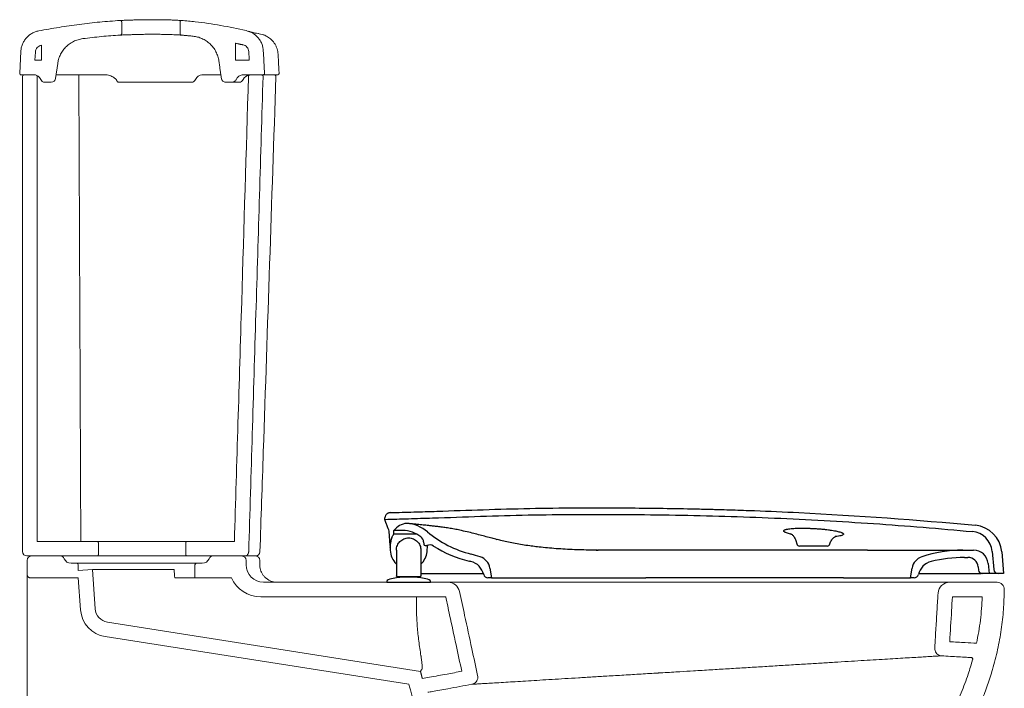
# Model space of a CAD drawing. Header units: millimetres. Extents: x 4142.547 to 4143.223, y 1477.897 to 1478.732.
# Tile 2 of 2: x 4142.547 to 4143.223, y 1478.274 to 1478.732. Entities that reach past the tile are written whole.
import ezdxf

# ---------------------------------------------------------------- set-up
doc = ezdxf.new("R2010")
doc.units = ezdxf.units.MM
doc.linetypes.add('SLD-Solid', pattern=[0])
doc.layers.add('SANINDUSA', color=3, linetype='Continuous')

msp = doc.modelspace()

# ---------------------------------------------------------------- linework, layer by layer
at = {"layer": 'SANINDUSA', "linetype": 'SLD-Solid', "lineweight": 15}
for p, q in [((4142.61736, 1478.73088), (4142.61736, 1478.72286)), ((4142.65736, 1478.72283), (4142.65736, 1478.73085)), ((4142.56236, 1478.71491), (4142.56236, 1478.70453)), ((4142.69536, 1478.70453), (4142.69536, 1478.71627)), ((4142.54741, 1478.69559), (4142.54821, 1478.71076)), ((4142.5579, 1478.70453), (4142.55819, 1478.71024)), ((4142.56236, 1478.70453), (4142.5579, 1478.70453)), ((4142.57346, 1478.70236), (4142.57202, 1478.69212)), ((4142.70482, 1478.70453), (4142.69536, 1478.70453)), ((4142.54841, 1478.69453), (4142.55718, 1478.69453)), ((4142.54936, 1478.36753), (4142.54936, 1478.69353)), ((4142.55036, 1478.69453), (4142.55836, 1478.69453)), ((4142.55936, 1478.37453), (4142.55936, 1478.69353)), ((4142.60743, 1478.69453), (4142.57236, 1478.69453)), ((4142.58797, 1478.69453), (4142.58797, 1478.69356)), ((4142.68539, 1478.69453), (4142.67235, 1478.69453)), ((4142.70053, 1478.69453), (4142.7143, 1478.69453)), ((4142.70532, 1478.69453), (4142.71333, 1478.69453)), ((4142.72414, 1478.69453), (4142.7143, 1478.69453)), ((4142.7243, 1478.69453), (4142.72414, 1478.69453)), ((4142.5646, 1478.68953), (4142.56905, 1478.68953)), ((4142.66463, 1478.68953), (4142.61523, 1478.68953)), ((4142.68867, 1478.68953), (4142.69312, 1478.68953)), ((4142.69796, 1478.68953), (4142.69312, 1478.68953)), ((4142.55936, 1478.37453), (4142.60036, 1478.37453)), ((4142.60036, 1478.37453), (4142.66236, 1478.37453)), ((4142.60136, 1478.37353), (4142.60136, 1478.36553)), ((4142.66136, 1478.36553), (4142.66136, 1478.37353)), ((4142.66236, 1478.37453), (4142.69466, 1478.37453)), ((4142.55236, 1478.36453), (4142.60036, 1478.36453)), ((4142.57521, 1478.36453), (4142.55562, 1478.36453)), ((4142.66236, 1478.36453), (4142.60036, 1478.36453)), ((4142.66236, 1478.36453), (4142.70145, 1478.36453)), ((4142.69962, 1478.36453), (4142.68004, 1478.36453)), ((4142.55262, 1478.36153), (4142.55262, 1478.35153)), ((4142.58662, 1478.35953), (4142.58262, 1478.35953)), ((4142.58662, 1478.35953), (4142.66862, 1478.35953)), ((4142.58762, 1478.35456), (4142.58762, 1478.35853)), ((4142.66762, 1478.35853), (4142.66762, 1478.34953)), ((4142.67262, 1478.35953), (4142.66862, 1478.35953)), ((4142.70262, 1478.36153), (4142.70262, 1478.35853)), ((4142.58762, 1478.34953), (4142.55462, 1478.34953)), ((4142.59725, 1478.35523), (4142.58762, 1478.35456)), ((4142.58916, 1478.32761), (4142.58762, 1478.34953)), ((4142.62738, 1478.35523), (4142.59725, 1478.35523)), ((4142.59913, 1478.32831), (4142.59725, 1478.35523)), ((4142.62891, 1478.35523), (4142.65332, 1478.35523)), ((4142.65378, 1478.34953), (4142.66762, 1478.34953)), ((4142.69262, 1478.34953), (4142.66762, 1478.34953)), ((4142.71462, 1478.34653), (4142.84117, 1478.34653)), ((4143.18516, 1478.34653), (4143.21764, 1478.34653)), ((4142.7127, 1478.33653), (4142.83956, 1478.33653)), ((4143.18705, 1478.33653), (4143.20753, 1478.33653)), ((4142.82231, 1478.28539), (4142.60756, 1478.31913)), ((4142.81423, 1478.27653), (4142.606, 1478.30925))]:
    msp.add_line(p, q, dxfattribs=at)
at = {"layer": 'SANINDUSA'}
for p, q in [((4142.79773, 1478.38967), (4142.79782, 1478.39062)), ((4142.80144, 1478.37183), (4142.80075, 1478.38167)), ((4142.82254, 1478.37769), (4142.82254, 1478.37768)), ((4142.80155, 1478.37026), (4142.80151, 1478.37081)), ((4142.80155, 1478.37183), (4142.80155, 1478.36848)), ((4142.82442, 1478.37419), (4142.82457, 1478.37256)), ((4142.82556, 1478.37165), (4142.82621, 1478.37165)), ((4142.82675, 1478.36738), (4142.82714, 1478.37188)), ((4143.07965, 1478.37505), (4143.08025, 1478.37282)), ((4143.10111, 1478.37133), (4143.08218, 1478.37133)), ((4143.10304, 1478.37282), (4143.10306, 1478.37289)), ((4143.10305, 1478.37282), (4143.10306, 1478.37289)), ((4142.80575, 1478.36853), (4142.80575, 1478.35093)), ((4142.82675, 1478.36738), (4142.82675, 1478.36738)), ((4142.97644, 1478.36853), (4142.9437, 1478.36853)), ((4143.12872, 1478.36853), (4142.97644, 1478.36853)), ((4143.12872, 1478.36853), (4143.19412, 1478.36853)), ((4143.19412, 1478.36853), (4143.20158, 1478.36853)), ((4143.1953, 1478.36353), (4143.19774, 1478.36353)), ((4143.2143, 1478.36763), (4143.21538, 1478.35527)), ((4143.22085, 1478.36742), (4143.22215, 1478.35253)), ((4142.8699, 1478.35625), (4142.87108, 1478.34953)), ((4143.15822, 1478.34953), (4143.1594, 1478.35625)), ((4143.20472, 1478.35714), (4143.20492, 1478.35482)), ((4143.21155, 1478.35941), (4143.21215, 1478.35253)), ((4142.80675, 1478.35043), (4142.81912, 1478.35043)), ((4142.81885, 1478.35), (4142.80945, 1478.35)), ((4142.81065, 1478.35043), (4142.81065, 1478.35)), ((4142.81765, 1478.35), (4142.81765, 1478.35043)), ((4142.82255, 1478.35253), (4142.82422, 1478.35253)), ((4142.82422, 1478.35253), (4142.86531, 1478.35253)), ((4142.87108, 1478.34953), (4142.86852, 1478.34953)), ((4142.87108, 1478.34953), (4142.97681, 1478.34953)), ((4143.11238, 1478.34953), (4142.97681, 1478.34953)), ((4143.11238, 1478.34953), (4143.15822, 1478.34953)), ((4143.16077, 1478.34953), (4143.15822, 1478.34953)), ((4143.21215, 1478.35253), (4143.20741, 1478.35253)), ((4143.21782, 1478.35253), (4143.21215, 1478.35253)), ((4143.21837, 1478.35253), (4143.21782, 1478.35253)), ((4143.22215, 1478.35253), (4143.21837, 1478.35253)), ((4142.79915, 1478.34705), (4142.79915, 1478.34653)), ((4142.79915, 1478.34653), (4142.81415, 1478.34653)), ((4142.81415, 1478.34653), (4142.82915, 1478.34653)), ((4142.82915, 1478.34653), (4142.82915, 1478.34705))]:
    msp.add_line(p, q, dxfattribs=at)
at = {"layer": 'SANINDUSA', "linetype": 'SLD-Solid', "lineweight": 15, "flags": 128}
msp.add_lwpolyline([(4142.61523, 1478.68953), (4142.615, 1478.68957), (4142.61478, 1478.68967), (4142.61457, 1478.68983), (4142.61437, 1478.69005), (4142.61419, 1478.69032), (4142.61404, 1478.69065), (4142.61391, 1478.69101), (4142.61381, 1478.69141)], dxfattribs=at)
at = {"layer": 'SANINDUSA', "linetype": 'SLD-Solid', "lineweight": 15}
for centre, radius, start, end in [((4142.54841, 1478.69553), 0.001, 177, 270), ((4142.55036, 1478.69353), 0.001, 90, 180), ((4142.55718, 1478.68953), 0.005, 22.02431, 90), ((4142.55836, 1478.69353), 0.001, 0, 90), ((4142.67268, 1478.68953), 0.005, 90, 157.97569), ((4142.70536, 1478.68955), 0.00498, 94.85849, 158.11255), ((4142.72214, 1478.69353), 0.001, 356.35943, 90.00049), ((4142.7243, 1478.69553), 0.001, 270, 3), ((4142.5646, 1478.69253), 0.003, 202.02431, 270), ((4142.56905, 1478.69253), 0.003, 270, 352), ((4142.66527, 1478.69253), 0.003, 270, 337.97569), ((4142.69796, 1478.69252), 0.00299, 270.05511, 338.1165), ((4142.55236, 1478.36753), 0.003, 180, 270), ((4142.55562, 1478.36153), 0.003, 90, 180), ((4142.57521, 1478.36153), 0.003, 22.02431, 90), ((4142.58262, 1478.36453), 0.005, 202.02431, 270), ((4142.67262, 1478.36453), 0.005, 270, 337.97569), ((4142.68004, 1478.36153), 0.003, 90, 157.97569), ((4142.69962, 1478.36153), 0.003, 0, 90), ((4142.70902, 1478.36153), 0.003, 0, 90), ((4142.70916, 1478.36753), 0.003, 269.99986, 357.82238), ((4142.58662, 1478.35853), 0.001, 0, 90), ((4142.66862, 1478.35853), 0.001, 90, 180), ((4142.71462, 1478.35853), 0.012, 180, 270), ((4142.7127, 1478.35853), 0.022, 204.14774, 270), ((4142.84117, 1478.33853), 0.008, 12.20507, 90), ((4143.18516, 1478.33853), 0.008, 90, 176.59123), ((4143.21764, 1478.34153), 0.005, 359.47023, 89.94876), ((4142.60911, 1478.329), 0.02, 184, 261.07167), ((4142.60911, 1478.329), 0.01, 184, 261.07167)]:
    msp.add_arc(centre, radius, start, end, dxfattribs=at)
at = {"layer": 'SANINDUSA'}
for centre, radius, start, end in [((4142.79777, 1478.38146), 0.00299, 4.00722, 40.16706), ((4142.8142, 1478.37435), 0.01265, 96.20333, 142.9769), ((4142.81095, 1478.36199), 0.025, 49.9633, 85.69019), ((4143.20092, 1478.36567), 0.02, 5, 84.5845), ((4142.81014, 1478.36199), 0.02, 51.67153, 90.15187), ((4142.81944, 1478.37376), 0.005, 5.11751, 51.71422), ((4142.87528, 1478.43856), 0.075, 229.9633, 255.84629), ((4143.19936, 1478.36632), 0.015, 5, 84.61936), ((4142.82556, 1478.37265), 0.001, 185, 270), ((4142.82621, 1478.37265), 0.001, 270, 292.70753), ((4142.82852, 1478.36711), 0.005, 57.55678, 112.70753), ((4142.87412, 1478.43884), 0.08, 237.55678, 256.6668), ((4143.08218, 1478.37333), 0.002, 195, 270), ((4143.10111, 1478.37333), 0.002, 270, 345), ((4142.8142, 1478.36848), 0.01265, 180, 227.38004), ((4142.81415, 1478.36848), 0.01265, 312.12436, 355), ((4142.81415, 1478.36848), 0.01265, 312.13431, 355), ((4142.83518, 1478.27953), 0.089, 71.65055, 75.84629), ((4142.86005, 1478.35452), 0.01, 10, 71.65055), ((4142.9437, 1478.38503), 0.0165, 269.74797, 270), ((4143.16925, 1478.35452), 0.01, 108.34945, 170), ((4143.19412, 1478.27953), 0.089, 90, 108.34945), ((4143.1953, 1478.26953), 0.094, 90, 104.0672), ((4143.19774, 1478.35653), 0.007, 5, 90), ((4143.20158, 1478.35853), 0.01, 5, 90), ((4142.83399, 1478.26953), 0.094, 75.9328, 76.6668), ((4142.85393, 1478.34908), 0.012, 13.33267, 75.9328), ((4143.17537, 1478.34908), 0.012, 104.0672, 166.66733), ((4142.81415, 1478.29876), 0.05146, 95.36579, 105.89352), ((4142.80945, 1478.3488), 0.0012, 90, 95.36579), ((4142.81885, 1478.3488), 0.0012, 84.63421, 90), ((4142.81415, 1478.29876), 0.05146, 74.10648, 84.63421), ((4142.86852, 1478.35253), 0.003, 193.33267, 270), ((4143.16077, 1478.35253), 0.003, 270, 346.66733), ((4143.20741, 1478.35503), 0.0025, 185, 270), ((4143.21837, 1478.35553), 0.003, 185, 270), ((4142.8004, 1478.34705), 0.00125, 105.89352, 180), ((4142.8279, 1478.34705), 0.00125, 0, 74.10648)]:
    msp.add_arc(centre, radius, start, end, dxfattribs=at)
at = {"layer": 'SANINDUSA', "linetype": 'SLD-Solid', "lineweight": 15}
msp.add_ellipse((4142.62762, 1477.92087), major_axis=(-0.00044, 0.57206), ratio=0.069918, start_param=5.559384, end_param=5.574555, dxfattribs=at)
for points, knots in [([(4142.6163, 1478.73187), (4142.61163, 1478.73154), (4142.60229, 1478.73089), (4142.58832, 1478.72926), (4142.57437, 1478.72721), (4142.56512, 1478.72556), (4142.56049, 1478.72473)], [0, 0, 0, 0, 0.24932, 0.498958, 0.749388, 1, 1, 1, 1]), ([(4142.6163, 1478.73187), (4142.61633, 1478.73187), (4142.6164, 1478.73187), (4142.61699, 1478.73189), (4142.61823, 1478.73194), (4142.62003, 1478.73201), (4142.6223, 1478.73209), (4142.62502, 1478.73218), (4142.62807, 1478.73227), (4142.63141, 1478.73234), (4142.63489, 1478.73239), (4142.63847, 1478.73241), (4142.64198, 1478.7324), (4142.6454, 1478.73236), (4142.64855, 1478.73229), (4142.65142, 1478.7322), (4142.65386, 1478.7321), (4142.65587, 1478.732), (4142.65732, 1478.73192), (4142.65823, 1478.73186), (4142.65836, 1478.73185), (4142.65843, 1478.73185)], [0, 0, 0, 0, 0.030371, 0.083603, 0.138386, 0.191641, 0.246443, 0.299774, 0.35465, 0.408045, 0.462986, 0.516362, 0.571281, 0.624601, 0.679457, 0.732767, 0.787615, 0.840942, 0.895819, 0.949054, 1, 1, 1, 1]), ([(4142.61736, 1478.73088), (4142.61735, 1478.73099), (4142.61733, 1478.73121), (4142.61715, 1478.73151), (4142.6169, 1478.73174), (4142.6166, 1478.73187), (4142.61639, 1478.73187), (4142.6163, 1478.73187)], [0, 0, 0, 0, 0.206826, 0.413652, 0.620488, 0.827341, 1, 1, 1, 1]), ([(4142.65843, 1478.73185), (4142.65831, 1478.73185), (4142.65809, 1478.73184), (4142.65778, 1478.73169), (4142.65753, 1478.73145), (4142.65738, 1478.73116), (4142.65736, 1478.73095), (4142.65736, 1478.73085)], [0, 0, 0, 0, 0.2054968, 0.4109938, 0.6164828, 0.821956, 1, 1, 1, 1]), ([(4142.70269, 1478.72492), (4142.69692, 1478.72616), (4142.68536, 1478.72863), (4142.67056, 1478.73085), (4142.66154, 1478.73159), (4142.65843, 1478.73185)], [0, 0, 0, 0, 0.3948981, 0.7906955, 1, 1, 1, 1]), ([(4142.56049, 1478.72473), (4142.55966, 1478.72454), (4142.55802, 1478.72415), (4142.55572, 1478.72307), (4142.55363, 1478.72163), (4142.55181, 1478.71986), (4142.55031, 1478.71781), (4142.5492, 1478.71556), (4142.54845, 1478.71319), (4142.54829, 1478.71157), (4142.54821, 1478.71076)], [0, 0, 0, 0, 0.126127, 0.252254, 0.378382, 0.504509, 0.630636, 0.756764, 0.878382, 1, 1, 1, 1]), ([(4142.61642, 1478.72186), (4142.61213, 1478.72156), (4142.60354, 1478.72096), (4142.59499, 1478.71993), (4142.59071, 1478.71941)], [0, 0, 0, 0, 0.499716, 1, 1, 1, 1]), ([(4142.61642, 1478.72186), (4142.61653, 1478.72188), (4142.61675, 1478.72192), (4142.61704, 1478.72211), (4142.61725, 1478.72237), (4142.61735, 1478.72264), (4142.61736, 1478.72281), (4142.61736, 1478.72286)], [0, 0, 0, 0, 0.2234003, 0.4468011, 0.670191, 0.8935637, 1, 1, 1, 1]), ([(4142.65828, 1478.72183), (4142.65825, 1478.72184), (4142.65816, 1478.72184), (4142.65749, 1478.72189), (4142.65621, 1478.72197), (4142.65437, 1478.72206), (4142.65207, 1478.72217), (4142.64933, 1478.72226), (4142.64627, 1478.72234), (4142.64293, 1478.72239), (4142.63946, 1478.72241), (4142.6359, 1478.7224), (4142.63242, 1478.72236), (4142.62905, 1478.72229), (4142.62594, 1478.7222), (4142.62312, 1478.72211), (4142.62073, 1478.72202), (4142.61879, 1478.72195), (4142.61728, 1478.72189), (4142.61654, 1478.72186), (4142.61645, 1478.72186), (4142.61642, 1478.72186)], [0, 0, 0, 0, 0.036008, 0.0893, 0.144126, 0.197416, 0.252244, 0.305558, 0.360423, 0.413682, 0.4685, 0.521694, 0.576439, 0.629675, 0.684456, 0.737804, 0.792697, 0.846107, 0.901064, 0.969672, 1, 1, 1, 1]), ([(4142.65736, 1478.72283), (4142.65737, 1478.72272), (4142.65739, 1478.72249), (4142.65756, 1478.72219), (4142.65782, 1478.72197), (4142.65807, 1478.72186), (4142.65823, 1478.72184), (4142.65828, 1478.72183)], [0, 0, 0, 0, 0.225147, 0.450294, 0.675453, 0.900629, 1, 1, 1, 1]), ([(4142.68403, 1478.704), (4142.68381, 1478.70511), (4142.68339, 1478.70732), (4142.68207, 1478.71044), (4142.68027, 1478.71331), (4142.67801, 1478.71583), (4142.67536, 1478.71794), (4142.67247, 1478.71953), (4142.66945, 1478.72063), (4142.6674, 1478.72094), (4142.66637, 1478.7211)], [0, 0, 0, 0, 0.127435, 0.25487, 0.382305, 0.50974, 0.637175, 0.764609, 0.882305, 1, 1, 1, 1]), ([(4142.71449, 1478.71105), (4142.71441, 1478.71189), (4142.71423, 1478.71357), (4142.71345, 1478.71599), (4142.71229, 1478.71825), (4142.71077, 1478.72028), (4142.70893, 1478.72202), (4142.70632, 1478.72382), (4142.7041, 1478.7245), (4142.70269, 1478.72492)], [0, 0, 0, 0, 0.129328, 0.258655, 0.387983, 0.51731, 0.646638, 0.775966, 1, 1, 1, 1]), ([(4142.71397, 1478.72224), (4142.71157, 1478.72279), (4142.71049, 1478.72296), (4142.7091, 1478.72325), (4142.70743, 1478.72363), (4142.70621, 1478.72393), (4142.70526, 1478.72419), (4142.70467, 1478.72436), (4142.7044, 1478.72444), (4142.7044, 1478.72444), (4142.7044, 1478.72444)], [0, 0, 0, 0, 0.082249, 0.245507, 0.384852, 0.532178, 0.678683, 0.823713, 0.947089, 1, 1, 1, 1]), ([(4142.7246, 1478.70868), (4142.72455, 1478.70928), (4142.72445, 1478.71057), (4142.72396, 1478.71247), (4142.72324, 1478.71431), (4142.72231, 1478.71598), (4142.72123, 1478.71747), (4142.72002, 1478.71876), (4142.71874, 1478.71985), (4142.71742, 1478.72074), (4142.7161, 1478.72145), (4142.71496, 1478.72194), (4142.71424, 1478.72216), (4142.71397, 1478.72224)], [0, 0, 0, 0, 0.098802, 0.210638, 0.318317, 0.42205, 0.521876, 0.617697, 0.709278, 0.79623, 0.87797, 0.953614, 1, 1, 1, 1]), ([(4142.56229, 1478.7149), (4142.56174, 1478.71474), (4142.56066, 1478.71443), (4142.55935, 1478.71331), (4142.55844, 1478.71188), (4142.55827, 1478.71078), (4142.55819, 1478.71024)], [0, 0, 0, 0, 0.2522388, 0.5044777, 0.7567169, 1, 1, 1, 1]), ([(4142.59071, 1478.71941), (4142.58961, 1478.71921), (4142.58739, 1478.71882), (4142.58425, 1478.71753), (4142.58136, 1478.71577), (4142.57881, 1478.71354), (4142.57667, 1478.71091), (4142.57508, 1478.7081), (4142.57399, 1478.70523), (4142.57363, 1478.70332), (4142.57346, 1478.70236)], [0, 0, 0, 0, 0.129407, 0.258814, 0.388221, 0.517628, 0.647036, 0.776443, 0.888222, 1, 1, 1, 1]), ([(4142.70451, 1478.71052), (4142.70442, 1478.71108), (4142.70425, 1478.7122), (4142.70331, 1478.71364), (4142.70205, 1478.7147), (4142.70104, 1478.71501), (4142.70057, 1478.71515)], [0, 0, 0, 0, 0.258452, 0.516903, 0.775355, 1, 1, 1, 1]), ([(4142.70451, 1478.71052), (4142.70458, 1478.70912), (4142.70468, 1478.70712), (4142.70479, 1478.70512), (4142.70482, 1478.70453)], [0, 0, 0, 0, 0.70445, 1, 1, 1, 1]), ([(4142.71449, 1478.71105), (4142.71472, 1478.70677), (4142.71499, 1478.70161), (4142.71526, 1478.69646), (4142.7153, 1478.69559)], [0, 0, 0, 0, 0.830408, 1, 1, 1, 1]), ([(4142.6107, 1478.69351), (4142.61021, 1478.69379), (4142.60921, 1478.69436), (4142.60804, 1478.69448), (4142.60743, 1478.69453)], [0, 0, 0, 0, 0.482445, 1, 1, 1, 1]), ([(4142.61381, 1478.69141), (4142.61317, 1478.69183), (4142.61214, 1478.6925), (4142.61109, 1478.69324), (4142.6107, 1478.69351)], [0, 0, 0, 0, 0.621758, 1, 1, 1, 1]), ([(4142.69466, 1478.37453), (4142.69548, 1478.4016), (4142.69714, 1478.45636), (4142.70036, 1478.5627), (4142.70276, 1478.64198), (4142.70432, 1478.69356)], [0, 0, 0, 0, 0.2544781, 0.5149668, 1, 1, 1, 1]), ([(4142.70053, 1478.69453), (4142.70013, 1478.69451), (4142.69917, 1478.69444), (4142.69795, 1478.69388), (4142.6968, 1478.69296), (4142.6962, 1478.69211), (4142.69594, 1478.6915), (4142.6959, 1478.69141)], [0, 0, 0, 0, 0.202383, 0.486398, 0.664158, 0.948173, 1, 1, 1, 1]), ([(4142.70532, 1478.69453), (4142.70521, 1478.69452), (4142.70499, 1478.6945), (4142.70469, 1478.69433), (4142.70446, 1478.69408), (4142.70434, 1478.6938), (4142.70433, 1478.69363), (4142.70432, 1478.69356)], [0, 0, 0, 0, 0.218912, 0.437823, 0.656735, 0.875647, 1, 1, 1, 1]), ([(4142.70445, 1478.36744), (4142.70526, 1478.39431), (4142.70691, 1478.44869), (4142.7102, 1478.55737), (4142.71268, 1478.6392), (4142.71433, 1478.6935)], [0, 0, 0, 0, 0.247167, 0.500335, 1, 1, 1, 1]), ([(4142.71216, 1478.36743), (4142.71293, 1478.39034), (4142.71659, 1478.49903), (4142.72025, 1478.60772), (4142.72313, 1478.69347)], [0, 0, 0, 0, 0.210798, 1, 1, 1, 1]), ([(4142.71433, 1478.6935), (4142.71432, 1478.69362), (4142.7143, 1478.69384), (4142.71414, 1478.69415), (4142.71389, 1478.69438), (4142.71361, 1478.69451), (4142.71341, 1478.69453), (4142.71333, 1478.69453)], [0, 0, 0, 0, 0.210642, 0.421284, 0.631927, 0.842569, 1, 1, 1, 1]), ([(4142.7143, 1478.69453), (4142.71438, 1478.69454), (4142.71452, 1478.69455), (4142.71476, 1478.69463), (4142.71501, 1478.6948), (4142.71521, 1478.69508), (4142.7153, 1478.69535), (4142.7153, 1478.69553), (4142.7153, 1478.69559)], [0, 0, 0, 0, 0.135641, 0.265583, 0.473197, 0.680811, 0.888425, 1, 1, 1, 1]), ([(4142.66527, 1478.68953), (4142.66526, 1478.68953), (4142.66525, 1478.68953), (4142.6651, 1478.68953), (4142.66486, 1478.68953), (4142.66469, 1478.68953), (4142.66463, 1478.68953)], [0, 0, 0, 0, 0.209662, 0.53006, 0.849738, 1, 1, 1, 1]), ([(4142.6857, 1478.69212), (4142.6857, 1478.69209), (4142.68575, 1478.69174), (4142.68595, 1478.69119), (4142.68645, 1478.69046), (4142.68714, 1478.68989), (4142.68796, 1478.68957), (4142.68848, 1478.68954), (4142.68867, 1478.68953)], [0, 0, 0, 0, 0.016665, 0.252174, 0.399575, 0.635085, 0.870594, 1, 1, 1, 1]), ([(4142.69312, 1478.68953), (4142.69334, 1478.68955), (4142.69377, 1478.68958), (4142.6945, 1478.68983), (4142.69524, 1478.69034), (4142.6957, 1478.69096), (4142.69587, 1478.69134), (4142.6959, 1478.69141)], [0, 0, 0, 0, 0.187222, 0.364966, 0.648954, 0.932943, 1, 1, 1, 1]), ([(4142.60136, 1478.37353), (4142.60135, 1478.37362), (4142.60134, 1478.37378), (4142.60124, 1478.37404), (4142.60106, 1478.37428), (4142.60077, 1478.37446), (4142.60052, 1478.37453), (4142.60039, 1478.37453), (4142.60036, 1478.37453)], [0, 0, 0, 0, 0.170021, 0.304304, 0.518881, 0.733458, 0.94804, 1, 1, 1, 1]), ([(4142.66236, 1478.37453), (4142.6623, 1478.37453), (4142.66213, 1478.37452), (4142.66185, 1478.37442), (4142.66159, 1478.37421), (4142.66143, 1478.37395), (4142.66137, 1478.37372), (4142.66136, 1478.37359), (4142.66136, 1478.37353)], [0, 0, 0, 0, 0.113334, 0.327871, 0.542406, 0.756936, 0.891204, 1, 1, 1, 1]), ([(4142.60036, 1478.36453), (4142.60037, 1478.36453), (4142.60049, 1478.36454), (4142.60068, 1478.36457), (4142.60094, 1478.36471), (4142.60116, 1478.36491), (4142.60133, 1478.36521), (4142.60135, 1478.36543), (4142.60136, 1478.36553)], [0, 0, 0, 0, 0.0156647, 0.2303341, 0.3647034, 0.5793622, 0.7940213, 1, 1, 1, 1]), ([(4142.66136, 1478.36553), (4142.66136, 1478.36548), (4142.66137, 1478.36531), (4142.66147, 1478.36504), (4142.66168, 1478.36477), (4142.66197, 1478.36459), (4142.66221, 1478.36454), (4142.66234, 1478.36453), (4142.66236, 1478.36453)], [0, 0, 0, 0, 0.108864, 0.323518, 0.538172, 0.752831, 0.967497, 1, 1, 1, 1]), ([(4142.70145, 1478.36453), (4142.70178, 1478.36457), (4142.70246, 1478.36463), (4142.70336, 1478.36515), (4142.70404, 1478.36591), (4142.70438, 1478.36673), (4142.70443, 1478.36725), (4142.70445, 1478.36744)], [0, 0, 0, 0, 0.218912, 0.437823, 0.656735, 0.875647, 1, 1, 1, 1]), ([(4142.70908, 1478.36453), (4142.7079, 1478.36453), (4142.70555, 1478.36453), (4142.70323, 1478.36453), (4142.70173, 1478.36453), (4142.70154, 1478.36453), (4142.70145, 1478.36453)], [0, 0, 0, 0, 0.249682, 0.499364, 0.749682, 1, 1, 1, 1]), ([(4142.71553, 1478.35009), (4142.71551, 1478.35012), (4142.71499, 1478.35056), (4142.71418, 1478.35164), (4142.71317, 1478.35329), (4142.71247, 1478.35511), (4142.71207, 1478.35688), (4142.71205, 1478.35803), (4142.71202, 1478.35853)], [0, 0, 0, 0, 0.010561, 0.217508, 0.425438, 0.631512, 0.838447, 1, 1, 1, 1]), ([(4142.55262, 1478.3446), (4142.55262, 1478.34524), (4142.55262, 1478.34654), (4142.55262, 1478.34826), (4142.55262, 1478.34963), (4142.55262, 1478.35089), (4142.55262, 1478.35143), (4142.55262, 1478.35153), (4142.55262, 1478.35153), (4142.55262, 1478.35153), (4142.55262, 1478.35153)], [0, 0, 0, 0, 0.142223, 0.283102, 0.419943, 0.55188, 0.79063, 0.897877, 0.936022, 1, 1, 1, 1]), ([(4142.72389, 1478.34657), (4142.72344, 1478.34658), (4142.72233, 1478.34661), (4142.72061, 1478.34701), (4142.71877, 1478.34771), (4142.7171, 1478.34872), (4142.71602, 1478.34954), (4142.71557, 1478.35006), (4142.71553, 1478.35009)], [0, 0, 0, 0, 0.1461324, 0.3571143, 0.5665769, 0.7773849, 0.9860723, 1, 1, 1, 1]), ([(4142.84117, 1478.34653), (4142.84122, 1478.34653), (4142.84133, 1478.34653), (4142.84222, 1478.34653), (4142.84365, 1478.34653), (4142.84571, 1478.34653), (4142.8484, 1478.34653), (4142.8518, 1478.34653), (4142.85579, 1478.34653), (4142.85897, 1478.34653), (4142.86057, 1478.34653)], [0, 0, 0, 0, 0.11948, 0.238962, 0.360522, 0.48208, 0.610271, 0.738465, 0.869234, 1, 1, 1, 1]), ([(4142.86057, 1478.34653), (4142.86229, 1478.34653), (4142.86573, 1478.34653), (4142.87167, 1478.34653), (4142.87811, 1478.34653), (4142.88288, 1478.34653), (4142.88527, 1478.34653)], [0, 0, 0, 0, 0.247364, 0.494733, 0.74737, 1, 1, 1, 1]), ([(4142.88559, 1478.34653), (4142.88794, 1478.34653), (4142.89269, 1478.34653), (4142.90044, 1478.34653), (4142.90864, 1478.34653), (4142.91444, 1478.34653), (4142.91734, 1478.34653)], [0, 0, 0, 0, 0.242927, 0.491826, 0.745916, 1, 1, 1, 1]), ([(4142.91734, 1478.34653), (4142.91734, 1478.34653), (4142.91742, 1478.34653), (4142.9175, 1478.34653), (4142.91758, 1478.34653)], [0, 0, 0, 0, 0.042714, 1, 1, 1, 1]), ([(4142.91835, 1478.34653), (4142.92106, 1478.34653), (4142.92647, 1478.34653), (4142.93493, 1478.34653), (4142.94358, 1478.34653), (4142.94951, 1478.34653), (4142.95247, 1478.34653)], [0, 0, 0, 0, 0.247769, 0.495542, 0.747773, 1, 1, 1, 1]), ([(4142.95247, 1478.34653), (4142.95621, 1478.34653), (4142.96371, 1478.34653), (4142.9713, 1478.34653), (4142.97511, 1478.34653)], [0, 0, 0, 0, 0.498233, 1, 1, 1, 1]), ([(4142.97511, 1478.34653), (4142.98358, 1478.34653), (4143.00052, 1478.34653), (4143.02087, 1478.34653), (4143.03615, 1478.34653), (4143.04637, 1478.34653), (4143.05658, 1478.34653), (4143.06675, 1478.34653), (4143.07678, 1478.34653), (4143.0866, 1478.34653), (4143.09625, 1478.34653), (4143.10571, 1478.34653), (4143.11553, 1478.34653), (4143.1255, 1478.34653), (4143.13555, 1478.34653), (4143.14498, 1478.34653), (4143.1533, 1478.34653), (4143.16044, 1478.34653), (4143.16658, 1478.34653), (4143.17195, 1478.34653), (4143.17656, 1478.34653), (4143.18029, 1478.34653), (4143.18305, 1478.34653), (4143.18482, 1478.34653), (4143.18505, 1478.34653), (4143.18516, 1478.34653)], [0, 0, 0, 0, 0.0888, 0.177602, 0.213287, 0.24904, 0.284748, 0.320359, 0.355925, 0.391029, 0.426137, 0.462076, 0.498014, 0.541124, 0.584234, 0.628858, 0.673481, 0.712305, 0.75113, 0.791055, 0.830981, 0.872525, 0.914067, 0.957035, 1, 1, 1, 1]), ([(4142.82257, 1478.29612), (4142.82204, 1478.29945), (4142.821, 1478.3061), (4142.82002, 1478.31619), (4142.81944, 1478.32634), (4142.81944, 1478.33314), (4142.81945, 1478.33653)], [0, 0, 0, 0, 0.248955, 0.49791, 0.748954, 1, 1, 1, 1]), ([(4142.85061, 1478.28542), (4142.8493, 1478.2915), (4142.84651, 1478.30437), (4142.84283, 1478.32141), (4142.84046, 1478.33237), (4142.83956, 1478.33653)], [0, 0, 0, 0, 0.356757, 0.755522, 1, 1, 1, 1]), ([(4142.86148, 1478.28249), (4142.86015, 1478.28863), (4142.85717, 1478.30238), (4142.85301, 1478.32163), (4142.85018, 1478.33473), (4142.84899, 1478.34023)], [0, 0, 0, 0, 0.319311, 0.714288, 1, 1, 1, 1]), ([(4143.22264, 1478.34149), (4143.22251, 1478.33691), (4143.22225, 1478.32774), (4143.22067, 1478.31399), (4143.2182, 1478.30028), (4143.21498, 1478.28759), (4143.21126, 1478.27602), (4143.20724, 1478.26554), (4143.2026, 1478.2552), (4143.19733, 1478.24504), (4143.19144, 1478.2351), (4143.18506, 1478.22561), (4143.17821, 1478.21658), (4143.17095, 1478.20802), (4143.16315, 1478.1998), (4143.15482, 1478.19196), (4143.14598, 1478.18454), (4143.13579, 1478.17693), (4143.12415, 1478.16937), (4143.11084, 1478.1621), (4143.09695, 1478.15573), (4143.08726, 1478.15237), (4143.08241, 1478.15069)], [0, 0, 0, 0, 0.054351, 0.108701, 0.164083, 0.219465, 0.263818, 0.308205, 0.352557, 0.398201, 0.443881, 0.489524, 0.533861, 0.578233, 0.622571, 0.668198, 0.713862, 0.759488, 0.818932, 0.878375, 0.939188, 1, 1, 1, 1]), ([(4143.17718, 1478.33901), (4143.17708, 1478.33734), (4143.17673, 1478.33148), (4143.17613, 1478.32144), (4143.17548, 1478.31056), (4143.17508, 1478.30386), (4143.17493, 1478.30134)], [0, 0, 0, 0, 0.133303, 0.466373, 0.799442, 1, 1, 1, 1]), ([(4143.18705, 1478.33653), (4143.18686, 1478.33334), (4143.18624, 1478.32307), (4143.18563, 1478.31281), (4143.18521, 1478.30574)], [0, 0, 0, 0, 0.311378, 1, 1, 1, 1]), ([(4143.20363, 1478.30464), (4143.20462, 1478.30991), (4143.2066, 1478.32046), (4143.20722, 1478.33117), (4143.20753, 1478.33653)], [0, 0, 0, 0, 0.499548, 1, 1, 1, 1]), ([(4143.20363, 1478.30464), (4143.20103, 1478.3048), (4143.19489, 1478.30516), (4143.18875, 1478.30553), (4143.18521, 1478.30574)], [0, 0, 0, 0, 0.423201, 1, 1, 1, 1]), ([(4142.82321, 1478.28672), (4142.82329, 1478.28696), (4142.82345, 1478.28745), (4142.82341, 1478.28943), (4142.82317, 1478.2921), (4142.82284, 1478.29448), (4142.82261, 1478.29585), (4142.82257, 1478.29612)], [0, 0, 0, 0, 0.231305, 0.46256, 0.696006, 0.93967, 1, 1, 1, 1]), ([(4143.17963, 1478.29606), (4143.17951, 1478.29605), (4143.17929, 1478.29603), (4143.17752, 1478.29593), (4143.17483, 1478.29577), (4143.17127, 1478.29556), (4143.16705, 1478.29531), (4143.16205, 1478.29501), (4143.15631, 1478.29466), (4143.14983, 1478.29427), (4143.14268, 1478.29384), (4143.13492, 1478.29337), (4143.12662, 1478.29287), (4143.1178, 1478.29233), (4143.10855, 1478.29177), (4143.09893, 1478.29119), (4143.08874, 1478.29057), (4143.07801, 1478.28991), (4143.0668, 1478.28922), (4143.05549, 1478.28852), (4143.04413, 1478.28782), (4143.03278, 1478.28713), (4143.02123, 1478.28643), (4143.01037, 1478.28577), (4143.00329, 1478.28534), (4143.00019, 1478.28516)], [0, 0, 0, 0, 0.047229, 0.094569, 0.141797, 0.183338, 0.225028, 0.266719, 0.30826, 0.349917, 0.391723, 0.43353, 0.475188, 0.516841, 0.558642, 0.600444, 0.642097, 0.687274, 0.732504, 0.777954, 0.823591, 0.869257, 0.914727, 0.962681, 1, 1, 1, 1]), ([(4143.17493, 1478.30134), (4143.17495, 1478.30078), (4143.175, 1478.29965), (4143.17577, 1478.2981), (4143.17697, 1478.2969), (4143.17834, 1478.29622), (4143.17926, 1478.2961), (4143.17963, 1478.29606)], [0, 0, 0, 0, 0.214694, 0.429388, 0.644082, 0.858775, 1, 1, 1, 1]), ([(4143.17963, 1478.29606), (4143.18164, 1478.29594), (4143.18734, 1478.2956), (4143.19414, 1478.29519), (4143.19893, 1478.29491), (4143.20004, 1478.29484)], [0, 0, 0, 0, 0.2963199, 0.8371443, 1, 1, 1, 1]), ([(4143.20004, 1478.29484), (4143.20015, 1478.29482), (4143.20037, 1478.29479), (4143.20066, 1478.2946), (4143.20087, 1478.29433), (4143.20099, 1478.29401), (4143.20099, 1478.29375), (4143.20095, 1478.29361), (4143.20094, 1478.29358)], [0, 0, 0, 0, 0.189496, 0.378991, 0.568487, 0.757983, 0.947479, 1, 1, 1, 1]), ([(4143.20094, 1478.29358), (4143.19995, 1478.2902), (4143.19768, 1478.28244), (4143.19315, 1478.27057), (4143.18733, 1478.25802), (4143.1805, 1478.24578), (4143.17332, 1478.23493), (4143.16616, 1478.22553), (4143.15929, 1478.21746), (4143.15343, 1478.21137), (4143.14873, 1478.20684), (4143.14531, 1478.2037), (4143.14151, 1478.20037), (4143.13711, 1478.19675), (4143.13207, 1478.19286), (4143.12503, 1478.18782), (4143.11591, 1478.18197), (4143.10443, 1478.17568), (4143.09189, 1478.16995), (4143.07916, 1478.16524), (4143.06639, 1478.16154), (4143.05378, 1478.15874), (4143.0451, 1478.15758), (4143.04069, 1478.15699)], [0, 0, 0, 0, 0.047259, 0.108471, 0.170295, 0.232728, 0.296403, 0.344735, 0.39127, 0.438562, 0.458134, 0.478752, 0.500977, 0.525917, 0.555172, 0.586449, 0.642022, 0.700483, 0.762033, 0.826874, 0.882533, 0.940306, 1, 1, 1, 1]), ([(4142.82321, 1478.28672), (4142.82295, 1478.28633), (4142.82242, 1478.28556), (4142.82235, 1478.28544), (4142.82231, 1478.28539)], [0, 0, 0, 0, 0.498366, 1, 1, 1, 1]), ([(4142.82353, 1478.28048), (4142.82516, 1478.28078), (4142.8288, 1478.28144), (4142.83445, 1478.28247), (4142.84184, 1478.28382), (4142.84723, 1478.28481), (4142.85061, 1478.28542)], [0, 0, 0, 0, 0.181132, 0.403264, 0.625395, 1, 1, 1, 1]), ([(4142.98528, 1478.28426), (4142.98137, 1478.28403), (4142.97351, 1478.28355), (4142.96174, 1478.28284), (4142.95057, 1478.28217), (4142.94017, 1478.28153), (4142.93054, 1478.28095), (4142.92126, 1478.28039), (4142.91239, 1478.27985), (4142.90402, 1478.27934), (4142.89616, 1478.27886), (4142.8889, 1478.27842), (4142.88208, 1478.27801), (4142.87585, 1478.27763), (4142.87031, 1478.27729), (4142.86569, 1478.27701), (4142.86204, 1478.27679), (4142.85944, 1478.27663), (4142.8578, 1478.27653), (4142.85759, 1478.27652), (4142.85749, 1478.27651)], [0, 0, 0, 0, 0.0592836, 0.1194126, 0.1794821, 0.231629, 0.2839624, 0.3362957, 0.3884423, 0.4406834, 0.4931117, 0.5455389, 0.5977785, 0.6550243, 0.7125162, 0.7700081, 0.8272537, 0.8847929, 0.9424584, 1, 1, 1, 1]), ([(4142.85749, 1478.27651), (4142.85803, 1478.27667), (4142.85912, 1478.27698), (4142.86044, 1478.2781), (4142.86132, 1478.27955), (4142.86167, 1478.28109), (4142.86154, 1478.28207), (4142.86148, 1478.28249)], [0, 0, 0, 0, 0.210359, 0.420717, 0.631076, 0.841434, 1, 1, 1, 1]), ([(4143.00019, 1478.28516), (4142.99929, 1478.2851), (4142.99439, 1478.28481), (4142.98942, 1478.28451), (4142.98535, 1478.28427), (4142.98528, 1478.28426)], [0, 0, 0, 0, 0.180957, 0.985028, 1, 1, 1, 1]), ([(4142.89224, 1478.15634), (4142.88933, 1478.15876), (4142.88277, 1478.16423), (4142.87317, 1478.17344), (4142.86345, 1478.18388), (4142.8544, 1478.19492), (4142.84582, 1478.2068), (4142.83781, 1478.21955), (4142.83047, 1478.23317), (4142.82406, 1478.24726), (4142.81852, 1478.2617), (4142.81566, 1478.2716), (4142.81423, 1478.27653)], [0, 0, 0, 0, 0.078005, 0.175912, 0.27382, 0.371728, 0.469635, 0.575473, 0.681663, 0.787973, 0.894162, 1, 1, 1, 1]), ([(4142.8274, 1478.27102), (4142.82833, 1478.27119), (4142.83288, 1478.27202), (4142.84291, 1478.27385), (4142.85201, 1478.27551), (4142.85749, 1478.27651)], [0, 0, 0, 0, 0.0924983, 0.4540968, 1, 1, 1, 1])]:
    msp.add_open_spline(points, degree=3, knots=knots, dxfattribs=at)
for points, degree in [([(4142.66637, 1478.7211), (4142.65828, 1478.72183)], 1), ([(4142.56236, 1478.71491), (4142.56229, 1478.7149)], 1), ([(4142.70057, 1478.71515), (4142.69536, 1478.71627)], 1), ([(4142.7253, 1478.69559), (4142.72462, 1478.70868)], 1), ([(4142.6857, 1478.69212), (4142.68403, 1478.704)], 1), ([(4142.58932, 1478.37453), (4142.58797, 1478.69356)], 1), ([(4142.71206, 1478.36744), (4142.7121, 1478.36743)], 1), ([(4142.71202, 1478.35853), (4142.71202, 1478.36153)], 1), ([(4142.55262, 1478.35153), (4142.55265, 1478.35127), (4142.55271, 1478.35075), (4142.55318, 1478.35009), (4142.55384, 1478.34962), (4142.55436, 1478.34956), (4142.55462, 1478.34953)], 3), ([(4142.62738, 1478.35523), (4142.62891, 1478.35523)], 1), ([(4142.55262, 1478.2466), (4142.55262, 1478.3446)], 1), ([(4142.91758, 1478.34653), (4142.91835, 1478.34653)], 1), ([(4142.82353, 1478.28048), (4142.82231, 1478.28539)], 1)]:
    msp.add_open_spline(points, degree=degree, dxfattribs=at)
at = {"layer": 'SANINDUSA'}
for points, knots in [([(4142.8017, 1478.39427), (4142.807, 1478.39441), (4142.81231, 1478.39456), (4142.82292, 1478.39488), (4142.82822, 1478.39505), (4142.84414, 1478.39559), (4142.85474, 1478.39596), (4142.88657, 1478.39698), (4142.90779, 1478.39753), (4142.92902, 1478.39753)], [0, 0, 0, 0, 0.125, 0.125, 0.25, 0.25, 0.5, 0.5, 1, 1, 1, 1]), ([(4142.92902, 1478.39753), (4142.93335, 1478.39753), (4142.93984, 1478.39753), (4142.94687, 1478.39753), (4142.94959, 1478.39753), (4142.95014, 1478.39753), (4142.95015, 1478.39753), (4142.95015, 1478.39753), (4142.95015, 1478.39753), (4142.95016, 1478.39753), (4142.95019, 1478.39753), (4142.95027, 1478.39753), (4142.95045, 1478.39753), (4142.95086, 1478.39753), (4142.95166, 1478.39753), (4142.95327, 1478.39753), (4142.95834, 1478.39753), (4142.97769, 1478.39745), (4142.99979, 1478.39713), (4143.01826, 1478.39667), (4143.02201, 1478.39657), (4143.02207, 1478.39657), (4143.02208, 1478.39657), (4143.02208, 1478.39657), (4143.02209, 1478.39657), (4143.02209, 1478.39657), (4143.0221, 1478.39657), (4143.02214, 1478.39657), (4143.02225, 1478.39656), (4143.0225, 1478.39656), (4143.02337, 1478.39653), (4143.02543, 1478.39648), (4143.02986, 1478.39635), (4143.03871, 1478.39608), (4143.05641, 1478.39546), (4143.11203, 1478.39304), (4143.16251, 1478.38941), (4143.20281, 1478.38558)], [0, 0, 0, 0, 0.25, 0.375, 0.40625, 0.406738, 0.406799, 0.406799, 0.40686, 0.40686, 0.406982, 0.407227, 0.408203, 0.410156, 0.414062, 0.421875, 0.4375, 0.5, 0.75, 0.8125, 0.813477, 0.813599, 0.813614, 0.813614, 0.813622, 0.813622, 0.813629, 0.81366, 0.813721, 0.813965, 0.814453, 0.816406, 0.820312, 0.828125, 0.84375, 0.875, 1, 1, 1, 1]), ([(4142.79773, 1478.38967), (4142.80047, 1478.38974), (4142.8032, 1478.38981), (4142.80867, 1478.38996), (4142.81688, 1478.39019), (4142.82508, 1478.39045), (4142.84149, 1478.39099), (4142.85243, 1478.39138), (4142.88525, 1478.39245), (4142.90713, 1478.39303), (4142.92902, 1478.39303)], [0, 0, 0, 0, 0.0625, 0.0625, 0.125, 0.25, 0.25, 0.5, 0.5, 1, 1, 1, 1]), ([(4142.79986, 1478.3839), (4142.79953, 1478.38479), (4142.79888, 1478.38656), (4142.79823, 1478.38832), (4142.79781, 1478.38946), (4142.79776, 1478.3896), (4142.79773, 1478.38966)], [0, 0, 0, 0, 0.250514, 0.501028, 0.752488, 1, 1, 1, 1]), ([(4142.8017, 1478.39427), (4142.80145, 1478.39427), (4142.80121, 1478.39424), (4142.80074, 1478.39414), (4142.8005, 1478.39407), (4142.80005, 1478.39388), (4142.79984, 1478.39377), (4142.79943, 1478.39351), (4142.79924, 1478.39336), (4142.79888, 1478.39302), (4142.79872, 1478.39284), (4142.79844, 1478.39245), (4142.79831, 1478.39224), (4142.7981, 1478.3918), (4142.79801, 1478.39158), (4142.79788, 1478.39111), (4142.79784, 1478.39087), (4142.79782, 1478.39062)], [0, 0, 0, 0, 0.125, 0.125, 0.25, 0.25, 0.375, 0.375, 0.5, 0.5, 0.625, 0.625, 0.75, 0.75, 0.875, 0.875, 1, 1, 1, 1]), ([(4142.92902, 1478.39303), (4142.93469, 1478.39303), (4142.94036, 1478.39303), (4142.94887, 1478.39303), (4142.9517, 1478.39304), (4142.95737, 1478.39303), (4142.96021, 1478.39302), (4142.97438, 1478.39295), (4142.98572, 1478.39282), (4143.01973, 1478.39222), (4143.04239, 1478.39154), (4143.08769, 1478.38959), (4143.11034, 1478.38833), (4143.15559, 1478.38522), (4143.17819, 1478.38338), (4143.20077, 1478.38126)], [0, 0, 0, 0, 0.0625, 0.0625, 0.09375, 0.09375, 0.125, 0.125, 0.25, 0.25, 0.5, 0.5, 0.75, 0.75, 1, 1, 1, 1]), ([(4142.87488, 1478.37573), (4142.87369, 1478.37605), (4142.8711, 1478.37675), (4142.86718, 1478.3778), (4142.86299, 1478.37891), (4142.85863, 1478.38003), (4142.85403, 1478.38116), (4142.84956, 1478.38216), (4142.8454, 1478.38298), (4142.8417, 1478.38362), (4142.83817, 1478.38416), (4142.83488, 1478.3846), (4142.83187, 1478.38495), (4142.8292, 1478.38524), (4142.82685, 1478.38547), (4142.82495, 1478.38566), (4142.82297, 1478.38587), (4142.82098, 1478.38608), (4142.81907, 1478.38628), (4142.81741, 1478.38645), (4142.81604, 1478.38659), (4142.81497, 1478.38671), (4142.81419, 1478.38679), (4142.81381, 1478.38683), (4142.81366, 1478.38684), (4142.81366, 1478.38684), (4142.81283, 1478.38692)], [0, 0, 0, 0, 0.031052, 0.067733, 0.106942, 0.1492, 0.195228, 0.2462, 0.28681, 0.329201, 0.371545, 0.413677, 0.455331, 0.496161, 0.535784, 0.573844, 0.610577, 0.658341, 0.708713, 0.759327, 0.810158, 0.861162, 0.912285, 0.963405, 0.988624, 1, 1, 1, 1]), ([(4143.0769, 1478.37937), (4143.07633, 1478.37949), (4143.07579, 1478.37962), (4143.0748, 1478.37988), (4143.07434, 1478.38001), (4143.07312, 1478.38041), (4143.07249, 1478.38067), (4143.07194, 1478.381), (4143.07184, 1478.38107), (4143.07168, 1478.3812), (4143.0716, 1478.38126), (4143.07143, 1478.38145), (4143.07136, 1478.38157), (4143.07133, 1478.38181), (4143.07137, 1478.38193), (4143.07155, 1478.38216), (4143.07169, 1478.38227), (4143.07207, 1478.38247), (4143.07231, 1478.38257), (4143.07275, 1478.38271), (4143.07291, 1478.38276), (4143.07325, 1478.38284), (4143.07343, 1478.38289), (4143.0744, 1478.38309), (4143.07535, 1478.38322), (4143.07676, 1478.38336), (4143.07706, 1478.38338), (4143.07766, 1478.38343), (4143.07797, 1478.38345), (4143.07893, 1478.38351), (4143.07959, 1478.38354), (4143.08099, 1478.38359), (4143.08173, 1478.38361), (4143.08326, 1478.38362), (4143.08404, 1478.38363), (4143.08563, 1478.38361), (4143.08645, 1478.3836), (4143.08769, 1478.38357), (4143.08811, 1478.38356), (4143.08895, 1478.38353), (4143.08938, 1478.38352), (4143.09066, 1478.38346), (4143.09152, 1478.38342), (4143.09323, 1478.38332), (4143.09408, 1478.38327), (4143.09577, 1478.38315), (4143.09661, 1478.38308), (4143.09825, 1478.38293), (4143.09904, 1478.38286), (4143.1006, 1478.38269), (4143.10135, 1478.3826), (4143.10246, 1478.38246), (4143.10282, 1478.38241), (4143.10353, 1478.38231), (4143.10387, 1478.38226), (4143.10488, 1478.38211), (4143.10551, 1478.38201), (4143.10672, 1478.38179), (4143.10729, 1478.38168), (4143.10888, 1478.38133), (4143.10975, 1478.38109), (4143.11063, 1478.38079), (4143.11079, 1478.38073), (4143.11109, 1478.3806), (4143.11123, 1478.38054), (4143.11162, 1478.38035), (4143.11182, 1478.38023), (4143.11212, 1478.37998), (4143.11222, 1478.37986), (4143.11233, 1478.37962), (4143.11233, 1478.3795), (4143.11227, 1478.37938)], [0, 0, 0, 0, 0.03125, 0.03125, 0.0625, 0.0625, 0.125, 0.125, 0.140625, 0.140625, 0.15625, 0.15625, 0.1875, 0.1875, 0.21875, 0.21875, 0.25, 0.25, 0.28125, 0.28125, 0.296875, 0.296875, 0.3125, 0.3125, 0.375, 0.375, 0.390625, 0.390625, 0.40625, 0.40625, 0.4375, 0.4375, 0.46875, 0.46875, 0.5, 0.5, 0.53125, 0.53125, 0.546875, 0.546875, 0.5625, 0.5625, 0.59375, 0.59375, 0.625, 0.625, 0.65625, 0.65625, 0.6875, 0.6875, 0.71875, 0.71875, 0.734375, 0.734375, 0.75, 0.75, 0.78125, 0.78125, 0.8125, 0.8125, 0.875, 0.875, 0.890625, 0.890625, 0.90625, 0.90625, 0.9375, 0.9375, 0.96875, 0.96875, 1, 1, 1, 1]), ([(4142.80267, 1478.37721), (4142.80228, 1478.37633), (4142.80201, 1478.37545), (4142.80173, 1478.3741), (4142.80166, 1478.37365), (4142.80159, 1478.37297), (4142.80158, 1478.37274), (4142.80155, 1478.37228), (4142.80155, 1478.37206), (4142.80155, 1478.37183)], [0, 0, 0, 0, 0.5, 0.5, 0.75, 0.75, 0.875, 0.875, 1, 1, 1, 1]), ([(4142.80267, 1478.37721), (4142.80281, 1478.37754), (4142.80296, 1478.37783), (4142.80325, 1478.3784), (4142.80341, 1478.37866), (4142.80362, 1478.37902), (4142.80369, 1478.37913), (4142.80382, 1478.37934), (4142.80388, 1478.37943), (4142.80398, 1478.37959), (4142.80402, 1478.37966), (4142.80408, 1478.37976), (4142.8041, 1478.37979), (4142.8041, 1478.3798)], [0, 0, 0, 0, 0.25, 0.25, 0.5, 0.5, 0.625, 0.625, 0.75, 0.75, 0.875, 0.875, 1, 1, 1, 1]), ([(4142.80575, 1478.36853), (4142.80575, 1478.36969), (4142.80598, 1478.3708), (4142.80684, 1478.37281), (4142.80745, 1478.37371), (4142.80897, 1478.37523), (4142.80987, 1478.37585), (4142.81189, 1478.3767), (4142.813, 1478.37693), (4142.8153, 1478.37693), (4142.81641, 1478.3767), (4142.81842, 1478.37585), (4142.81933, 1478.37523), (4142.82085, 1478.37371), (4142.82146, 1478.37281), (4142.82231, 1478.3708), (4142.82255, 1478.36969), (4142.82255, 1478.36853)], [0, 0, 0, 0, 0.125, 0.125, 0.25, 0.25, 0.375, 0.375, 0.5, 0.5, 0.625, 0.625, 0.75, 0.75, 0.875, 0.875, 1, 1, 1, 1]), ([(4142.89934, 1478.37117), (4142.89861, 1478.37126), (4142.89616, 1478.37156), (4142.89213, 1478.37217), (4142.88729, 1478.37299), (4142.88267, 1478.3739), (4142.87854, 1478.37481), (4142.87605, 1478.37548), (4142.87496, 1478.37577)], [0, 0, 0, 0, 0.0837171, 0.279541, 0.4728316, 0.6637815, 0.85268, 1, 1, 1, 1]), ([(4143.07593, 1478.37995), (4143.07593, 1478.37995), (4143.0759, 1478.37996), (4143.07609, 1478.37987), (4143.07649, 1478.37963), (4143.07708, 1478.3792), (4143.07779, 1478.37853), (4143.07853, 1478.37759), (4143.07921, 1478.37643), (4143.0795, 1478.37551), (4143.07965, 1478.37505)], [0, 0, 0, 0, 0.052941, 0.17348, 0.2898, 0.412888, 0.54372, 0.687132, 0.841313, 1, 1, 1, 1]), ([(4143.10352, 1478.37411), (4143.10365, 1478.3744), (4143.10396, 1478.3751), (4143.10464, 1478.37604), (4143.10543, 1478.37689), (4143.1062, 1478.3775), (4143.10684, 1478.3779), (4143.10731, 1478.37813), (4143.10759, 1478.37824), (4143.10762, 1478.37825), (4143.10763, 1478.37825)], [0, 0, 0, 0, 0.107292, 0.260912, 0.40425, 0.53689, 0.655574, 0.769346, 0.886724, 1, 1, 1, 1]), ([(4143.11227, 1478.37938), (4143.11218, 1478.37925), (4143.11199, 1478.379), (4143.11117, 1478.37862), (4143.10985, 1478.37826), (4143.10832, 1478.37798), (4143.10712, 1478.37785), (4143.10672, 1478.37781)], [0, 0, 0, 0, 0.197117, 0.398062, 0.635188, 0.879012, 1, 1, 1, 1]), ([(4142.82694, 1478.37182), (4142.82701, 1478.37184), (4142.82713, 1478.37189), (4142.8274, 1478.37195), (4142.82751, 1478.37198)], [0, 0, 0, 0, 0.580744, 1, 1, 1, 1]), ([(4142.94328, 1478.36854), (4142.94242, 1478.36854), (4142.93941, 1478.36855), (4142.93425, 1478.36863), (4142.92785, 1478.36883), (4142.92153, 1478.36913), (4142.91535, 1478.36953), (4142.90938, 1478.37003), (4142.90405, 1478.37057), (4142.90077, 1478.37099), (4142.89936, 1478.37117)], [0, 0, 0, 0, 0.05775, 0.201048, 0.34467, 0.4874, 0.628029, 0.765535, 0.899509, 1, 1, 1, 1]), ([(4143.10307, 1478.37289), (4143.10319, 1478.37334), (4143.10332, 1478.37382), (4143.10355, 1478.37423), (4143.10357, 1478.37426)], [0, 0, 0, 0, 0.938743, 1, 1, 1, 1]), ([(4142.94276, 1478.36853), (4142.94281, 1478.36853), (4142.94312, 1478.36853), (4142.94343, 1478.36853), (4142.9437, 1478.36853)], [0, 0, 0, 0, 0.155074, 1, 1, 1, 1]), ([(4142.80625, 1478.35043), (4142.80612, 1478.35043), (4142.80599, 1478.35049), (4142.8058, 1478.35067), (4142.80575, 1478.3508), (4142.80575, 1478.35093)], [0, 0, 0, 0, 0.5, 0.5, 1, 1, 1, 1]), ([(4142.80625, 1478.35043), (4142.80625, 1478.35043), (4142.8063, 1478.35043), (4142.80649, 1478.35043), (4142.80662, 1478.35043), (4142.80675, 1478.35043)], [0, 0, 0, 0, 0.5, 0.5, 1, 1, 1, 1]), ([(4142.81912, 1478.35043), (4142.81951, 1478.35043), (4142.81989, 1478.35043), (4142.82042, 1478.35043), (4142.82059, 1478.35043), (4142.82091, 1478.35043), (4142.82106, 1478.35043), (4142.82133, 1478.35043), (4142.82145, 1478.35043), (4142.82166, 1478.35043), (4142.82175, 1478.35043), (4142.8219, 1478.35043), (4142.82195, 1478.35043), (4142.82203, 1478.35043), (4142.82205, 1478.35043), (4142.82205, 1478.35043)], [0, 0, 0, 0, 0.25, 0.25, 0.375, 0.375, 0.5, 0.5, 0.625, 0.625, 0.75, 0.75, 0.875, 0.875, 1, 1, 1, 1]), ([(4142.82255, 1478.35093), (4142.82255, 1478.3508), (4142.82249, 1478.35067), (4142.82231, 1478.35049), (4142.82218, 1478.35043), (4142.82205, 1478.35043)], [0, 0, 0, 0, 0.5, 0.5, 1, 1, 1, 1]), ([(4143.16389, 1478.35253), (4143.16578, 1478.35253), (4143.17056, 1478.35253), (4143.17737, 1478.35253), (4143.18445, 1478.35253), (4143.19067, 1478.35253), (4143.19595, 1478.35253), (4143.20022, 1478.35253), (4143.20349, 1478.35253), (4143.20585, 1478.35253), (4143.20653, 1478.35253), (4143.20687, 1478.35253)], [0, 0, 0, 0, 0.074512, 0.188536, 0.302561, 0.419899, 0.537236, 0.651271, 0.765305, 0.882652, 1, 1, 1, 1])]:
    msp.add_open_spline(points, degree=3, knots=knots, dxfattribs=at)
for points in [[(4142.80005, 1478.38338), (4142.79999, 1478.38356), (4142.79992, 1478.38373), (4142.79986, 1478.3839)], [(4142.81009, 1478.38199), (4142.80809, 1478.38199), (4142.80609, 1478.38198), (4142.8041, 1478.38196)], [(4142.8041, 1478.3798), (4142.8041, 1478.38124), (4142.8041, 1478.38196), (4142.8041, 1478.38196)], [(4142.8041, 1478.3798), (4142.80424, 1478.3798), (4142.80439, 1478.3798), (4142.80453, 1478.3798)], [(4142.80453, 1478.3798), (4142.80948, 1478.37983), (4142.81442, 1478.37984), (4142.81937, 1478.37982)], [(4142.82255, 1478.36853), (4142.82255, 1478.36267), (4142.82255, 1478.3568), (4142.82255, 1478.35093)], [(4142.94363, 1478.36853), (4142.94377, 1478.36853), (4142.94391, 1478.36853), (4142.94405, 1478.36853)], [(4143.20741, 1478.35253), (4143.20741, 1478.35253), (4143.20723, 1478.35253), (4143.20687, 1478.35253)]]:
    msp.add_open_spline(points, degree=3, dxfattribs=at)

doc.saveas('drawing.dxf')
